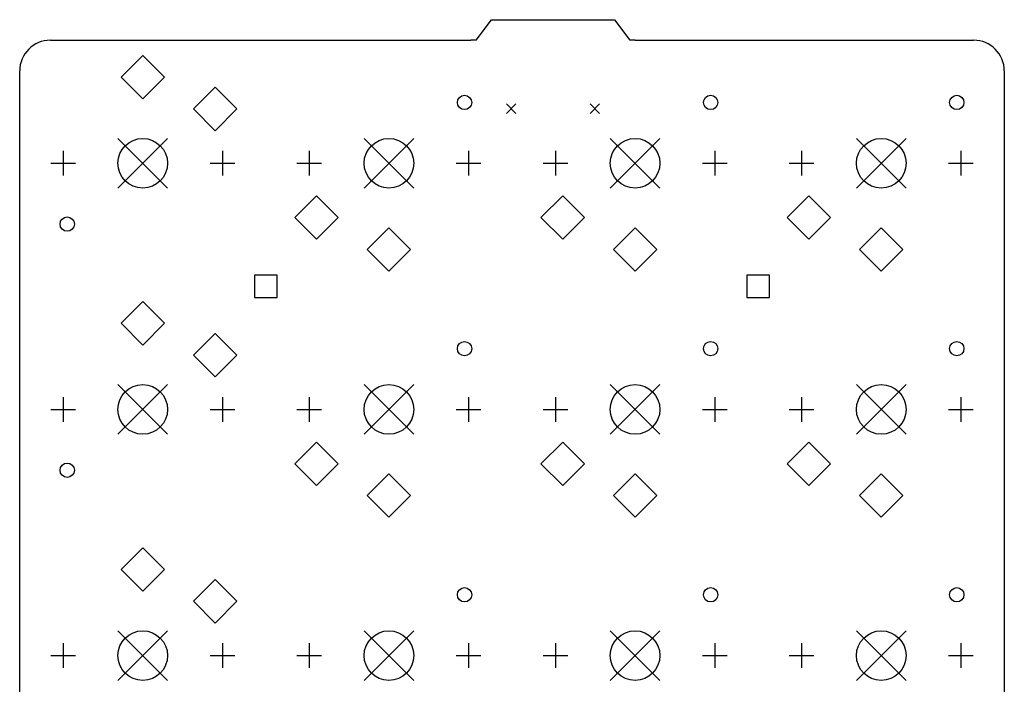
# Model space of a CAD drawing. Extents: x 72.3 to 144.3, y -105.6 to -13.5.
# Tile 6 of 6: x 74.4 to 142.4, y -59.4 to -13.5. Entities that reach past the tile are written whole.
import ezdxf

# ---------------------------------------------------------------- set-up
doc = ezdxf.new("R2010")
doc.units = 0
doc.layers.add('BLACK', color=7, linetype='CONTINUOUS')

msp = doc.modelspace()

# ---------------------------------------------------------------- linework, layer by layer
at = {"layer": 'BLACK', "linetype": 'CONTINUOUS'}
for p, q in [((105.896, -14.875), (106.958, -13.4583)), ((106.958, -13.4583), (115.458, -13.4583)), ((115.458, -13.4583), (116.521, -14.875)), ((76.5, -14.875), (105.542, -14.875)), ((105.896, -14.875), (105.542, -14.875)), ((116.875, -14.875), (116.521, -14.875)), ((116.875, -14.875), (140.25, -14.875)), ((82.875, -15.925), (81.375, -17.425)), ((84.375, -17.425), (82.875, -15.925)), ((74.375, -81.4583), (74.375, -17)), ((142.375, -17), (142.375, -80.75)), ((81.375, -17.425), (82.875, -18.925)), ((82.875, -18.925), (84.375, -17.425)), ((87.875, -18.125), (86.375, -19.625)), ((89.375, -19.625), (87.875, -18.125)), ((86.375, -19.625), (87.875, -21.125)), ((87.875, -21.125), (89.375, -19.625)), ((107.993, -19.28), (108.643, -19.93)), ((108.643, -19.28), (107.993, -19.93)), ((113.773, -19.28), (114.423, -19.93)), ((114.423, -19.28), (113.773, -19.93)), ((81.1605, -21.6605), (84.5895, -25.0895)), ((84.5895, -21.6605), (81.1605, -25.0895)), ((98.1605, -21.6605), (101.589, -25.0895)), ((101.589, -21.6605), (98.1605, -25.0895)), ((115.16, -21.6605), (118.589, -25.0895)), ((118.589, -21.6605), (115.16, -25.0895)), ((132.16, -21.6605), (135.589, -25.0895)), ((135.589, -21.6605), (132.16, -25.0895)), ((77.375, -22.5241), (77.375, -24.2259)), ((88.375, -22.5241), (88.375, -24.2259)), ((94.375, -22.5241), (94.375, -24.2259)), ((105.375, -22.5241), (105.375, -24.2259)), ((111.375, -22.5241), (111.375, -24.2259)), ((122.375, -22.5241), (122.375, -24.2259)), ((128.375, -22.5241), (128.375, -24.2259)), ((139.375, -22.5241), (139.375, -24.2259)), ((76.5241, -23.375), (78.2259, -23.375)), ((87.5241, -23.375), (89.2259, -23.375)), ((93.5241, -23.375), (95.2259, -23.375)), ((104.524, -23.375), (106.226, -23.375)), ((110.524, -23.375), (112.226, -23.375)), ((121.524, -23.375), (123.226, -23.375)), ((127.524, -23.375), (129.226, -23.375)), ((138.524, -23.375), (140.226, -23.375)), ((94.875, -25.625), (93.375, -27.125)), ((96.375, -27.125), (94.875, -25.625)), ((111.875, -25.625), (110.375, -27.125)), ((113.375, -27.125), (111.875, -25.625)), ((128.875, -25.625), (127.375, -27.125)), ((130.375, -27.125), (128.875, -25.625)), ((93.375, -27.125), (94.875, -28.625)), ((94.875, -28.625), (96.375, -27.125)), ((110.375, -27.125), (111.875, -28.625)), ((111.875, -28.625), (113.375, -27.125)), ((127.375, -27.125), (128.875, -28.625)), ((128.875, -28.625), (130.375, -27.125)), ((99.875, -27.825), (98.375, -29.325)), ((101.375, -29.325), (99.875, -27.825)), ((116.875, -27.825), (115.375, -29.325)), ((118.375, -29.325), (116.875, -27.825)), ((133.875, -27.825), (132.375, -29.325)), ((135.375, -29.325), (133.875, -27.825)), ((98.375, -29.325), (99.875, -30.825)), ((99.875, -30.825), (101.375, -29.325)), ((115.375, -29.325), (116.875, -30.825)), ((116.875, -30.825), (118.375, -29.325)), ((132.375, -29.325), (133.875, -30.825)), ((133.875, -30.825), (135.375, -29.325)), ((92.1528, -31.0972), (90.5971, -31.0972)), ((90.5971, -31.0972), (90.5971, -32.6528)), ((92.1528, -32.6528), (92.1528, -31.0972)), ((126.153, -31.0972), (124.597, -31.0972)), ((124.597, -31.0972), (124.597, -32.6528)), ((126.153, -32.6528), (126.153, -31.0972)), ((82.875, -32.925), (81.375, -34.425)), ((84.375, -34.425), (82.875, -32.925)), ((90.5971, -32.6528), (92.1528, -32.6528)), ((124.597, -32.6528), (126.153, -32.6528)), ((81.375, -34.425), (82.875, -35.925)), ((82.875, -35.925), (84.375, -34.425)), ((87.875, -35.125), (86.375, -36.625)), ((89.375, -36.625), (87.875, -35.125)), ((86.375, -36.625), (87.875, -38.125)), ((87.875, -38.125), (89.375, -36.625)), ((81.1605, -38.6605), (84.5895, -42.0895)), ((84.5895, -38.6605), (81.1605, -42.0895)), ((98.1605, -38.6605), (101.589, -42.0895)), ((101.589, -38.6605), (98.1605, -42.0895)), ((115.16, -38.6605), (118.589, -42.0895)), ((118.589, -38.6605), (115.16, -42.0895)), ((132.16, -38.6605), (135.589, -42.0895)), ((135.589, -38.6605), (132.16, -42.0895)), ((77.375, -39.5241), (77.375, -41.2259)), ((88.375, -39.5241), (88.375, -41.2259)), ((94.375, -39.5241), (94.375, -41.2259)), ((105.375, -39.5241), (105.375, -41.2259)), ((111.375, -39.5241), (111.375, -41.2259)), ((122.375, -39.5241), (122.375, -41.2259)), ((128.375, -39.5241), (128.375, -41.2259)), ((139.375, -39.5241), (139.375, -41.2259)), ((76.5241, -40.375), (78.2259, -40.375)), ((87.5241, -40.375), (89.2259, -40.375)), ((93.5241, -40.375), (95.2259, -40.375)), ((104.524, -40.375), (106.226, -40.375)), ((110.524, -40.375), (112.226, -40.375)), ((121.524, -40.375), (123.226, -40.375)), ((127.524, -40.375), (129.226, -40.375)), ((138.524, -40.375), (140.226, -40.375)), ((94.875, -42.625), (93.375, -44.125)), ((96.375, -44.125), (94.875, -42.625)), ((111.875, -42.625), (110.375, -44.125)), ((113.375, -44.125), (111.875, -42.625)), ((128.875, -42.625), (127.375, -44.125)), ((130.375, -44.125), (128.875, -42.625)), ((93.375, -44.125), (94.875, -45.625)), ((94.875, -45.625), (96.375, -44.125)), ((110.375, -44.125), (111.875, -45.625)), ((111.875, -45.625), (113.375, -44.125)), ((127.375, -44.125), (128.875, -45.625)), ((128.875, -45.625), (130.375, -44.125)), ((99.875, -44.825), (98.375, -46.325)), ((101.375, -46.325), (99.875, -44.825)), ((116.875, -44.825), (115.375, -46.325)), ((118.375, -46.325), (116.875, -44.825)), ((133.875, -44.825), (132.375, -46.325)), ((135.375, -46.325), (133.875, -44.825)), ((98.375, -46.325), (99.875, -47.825)), ((99.875, -47.825), (101.375, -46.325)), ((115.375, -46.325), (116.875, -47.825)), ((116.875, -47.825), (118.375, -46.325)), ((132.375, -46.325), (133.875, -47.825)), ((133.875, -47.825), (135.375, -46.325)), ((82.875, -49.925), (81.375, -51.425)), ((84.375, -51.425), (82.875, -49.925)), ((81.375, -51.425), (82.875, -52.925)), ((82.875, -52.925), (84.375, -51.425)), ((87.875, -52.125), (86.375, -53.625)), ((89.375, -53.625), (87.875, -52.125)), ((86.375, -53.625), (87.875, -55.125)), ((87.875, -55.125), (89.375, -53.625)), ((81.1605, -55.6605), (84.5895, -59.0895)), ((84.5895, -55.6605), (81.1605, -59.0895)), ((98.1605, -55.6605), (101.589, -59.0895)), ((101.589, -55.6605), (98.1605, -59.0895)), ((115.16, -55.6605), (118.589, -59.0895)), ((118.589, -55.6605), (115.16, -59.0895)), ((132.16, -55.6605), (135.589, -59.0895)), ((135.589, -55.6605), (132.16, -59.0895)), ((77.375, -56.5241), (77.375, -58.2259)), ((88.375, -56.5241), (88.375, -58.2259)), ((94.375, -56.5241), (94.375, -58.2259)), ((105.375, -56.5241), (105.375, -58.2259)), ((111.375, -56.5241), (111.375, -58.2259)), ((122.375, -56.5241), (122.375, -58.2259)), ((128.375, -56.5241), (128.375, -58.2259)), ((139.375, -56.5241), (139.375, -58.2259)), ((76.5241, -57.375), (78.2259, -57.375)), ((87.5241, -57.375), (89.2259, -57.375)), ((93.5241, -57.375), (95.2259, -57.375)), ((104.524, -57.375), (106.226, -57.375)), ((110.524, -57.375), (112.226, -57.375)), ((121.524, -57.375), (123.226, -57.375)), ((127.524, -57.375), (129.226, -57.375)), ((138.524, -57.375), (140.226, -57.375))]:
    msp.add_line(p, q, dxfattribs=at)
at = {"layer": 'BLACK'}
for centre, radius in [((105.095, -19.175), 0.4953), ((122.095, -19.175), 0.4953), ((139.095, -19.175), 0.4953), ((82.875, -23.375), 1.7145), ((99.875, -23.375), 1.7145), ((116.875, -23.375), 1.7145), ((133.875, -23.375), 1.7145), ((77.655, -27.575), 0.4953), ((105.095, -36.175), 0.4953), ((122.095, -36.175), 0.4953), ((139.095, -36.175), 0.4953), ((82.875, -40.375), 1.7145), ((99.875, -40.375), 1.7145), ((116.875, -40.375), 1.7145), ((133.875, -40.375), 1.7145), ((77.655, -44.575), 0.4953), ((105.095, -53.175), 0.4953), ((122.095, -53.175), 0.4953), ((139.095, -53.175), 0.4953), ((82.875, -57.375), 1.7145), ((99.875, -57.375), 1.7145), ((116.875, -57.375), 1.7145), ((133.875, -57.375), 1.7145)]:
    msp.add_circle(centre, radius, dxfattribs=at)
for centre, start, end in [((76.5, -17), 90.001, 180), ((140.25, -17), 0.000216, 89.9991)]:
    msp.add_arc(centre, 2.125, start, end, dxfattribs=at)

doc.saveas('drawing.dxf')
